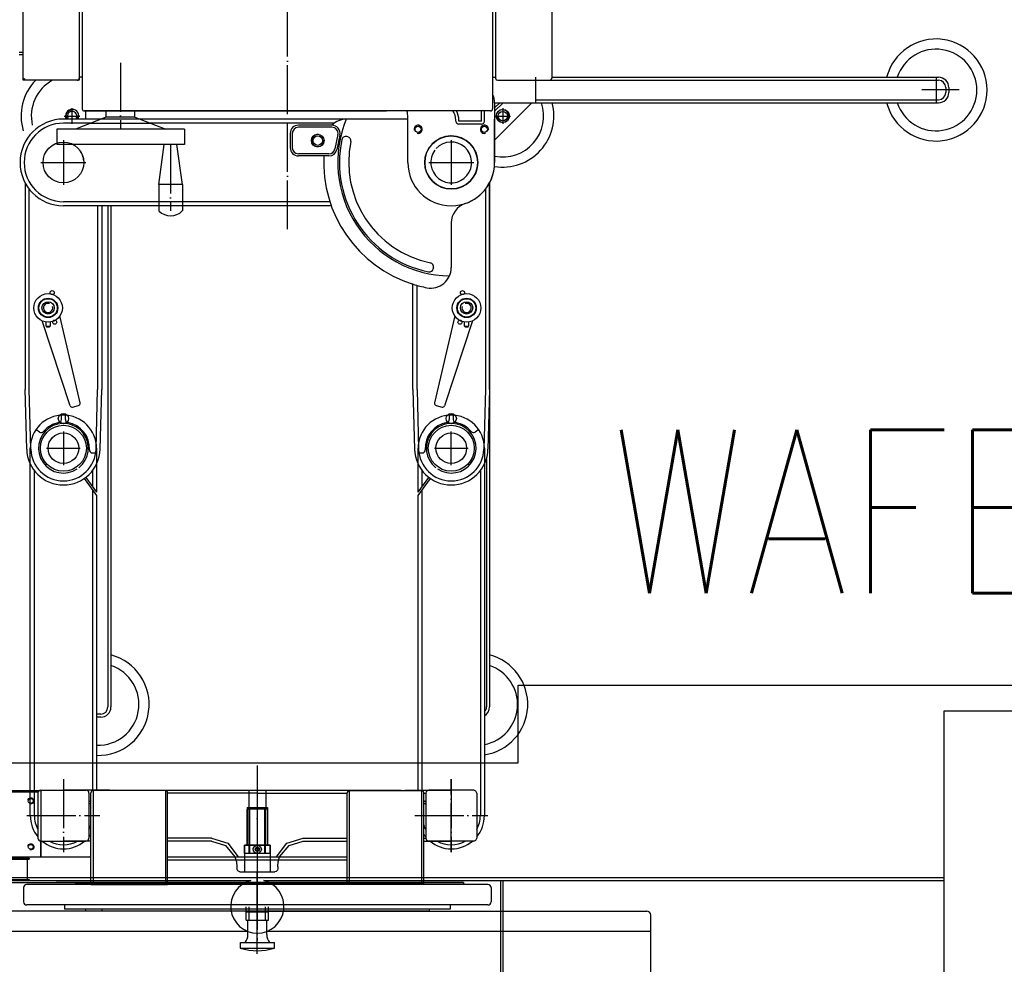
# Model space of a CAD drawing. Extents: x -1763 to 4575, y -3429 to 1051.
# Tile 32 of 174: x -1316 to -1075, y -1409 to -1178. Entities that reach past the tile are written whole.
import ezdxf

# ---------------------------------------------------------------- set-up
doc = ezdxf.new("R2010")
doc.units = 0
doc.linetypes.add('DOT_CENTER', pattern=[14, 12, -1, 0, -1])
for name, color, linetype in [('1', 7, 'CONTINUOUS'), ('KONTUR', 7, 'CONTINUOUS'), ('MASLINIE', 7, 'CONTINUOUS'), ('MITTELLI', 7, 'CONTINUOUS'), ('VERDECKT', 7, 'CONTINUOUS'), ('VOLL1', 7, 'CONTINUOUS'), ('VOLL3', 7, 'CONTINUOUS')]:
    doc.layers.add(name, color=color, linetype=linetype)
doc.styles.add('CONVERTER_2', font='txt.shx', dxfattribs={"width": 0.81})

# ---------------------------------------------------------------- blocks, each defined once
blk = doc.blocks.new('STH', base_point=(-1460.98, -1722.87))
at = {"layer": '1', "color": 7, "linetype": 'CONTINUOUS'}
for p, q in [((-1315.35, -1192.41), (-1315.35, -981.49)), ((-1301.6, -981.46), (-1301.6, -1192.44)), ((-1315.35, -1185.91), (-1316.28, -1185.91)), ((-1315.35, -1186.49), (-1316.28, -1186.49)), ((-1315.35, -1192.74), (-1315.35, -1192.41)), ((-1315.03, -1192.41), (-1315.35, -1192.41)), ((-1315.03, -1192.74), (-1315.35, -1192.74)), ((-1315.05, -1192.41), (-1315.05, -1192.44)), ((-1315.05, -1192.44), (-1315.03, -1192.44)), ((-1315.03, -1192.74), (-1315.03, -1192.41)), ((-1301.69, -1192.74), (-1315.03, -1192.74)), ((-1301.6, -1192.44), (-1301.69, -1192.44)), ((-1301.69, -1192.44), (-1301.69, -1192.74)), ((-1301.6, -1192.74), (-1301.69, -1192.74)), ((-1301.6, -1192.44), (-1301.6, -1192.74)), ((-1282.1, -1218.23), (-1280.77, -1208.49)), ((-1276.35, -1218.23), (-1277.66, -1208.49)), ((-1276.35, -1218.23), (-1282.1, -1218.23)), ((-1339.16, -1388.75), (-1259.55, -1388.75)), ((-1256.41, -1388.75), (-1198.42, -1388.75)), ((-1198.42, -1388.75), (-1198.42, -1435.49))]:
    blk.add_line(p, q, dxfattribs=at)
at = {"layer": '1', "color": 7, "linetype": 'DOT_CENTER'}
for p, q in [((-1303.35, -1199.86), (-1303.35, -1199.56)), ((-1303.35, -1203.41), (-1303.35, -1199.86)), ((-1197.85, -1199.56), (-1197.85, -1199.86)), ((-1197.85, -1199.86), (-1197.85, -1203.41)), ((-1305.28, -1201.49), (-1301.43, -1201.49)), ((-1199.78, -1201.49), (-1195.93, -1201.49))]:
    blk.add_line(p, q, dxfattribs=at)
at = {"layer": '1', "color": 4, "linetype": 'CONTINUOUS'}
for p, q in [((-1298.85, -1203.24), (-1284.19, -1203.24)), ((-1286.72, -1202.24), (-1296.31, -1202.24))]:
    blk.add_line(p, q, dxfattribs=at)
at = {"layer": '1', "color": 4, "linetype": 'DOT_CENTER'}
for p, q in [((-1305.48, -1207.36), (-1305.48, -1218.36)), ((-1310.98, -1212.86), (-1299.98, -1212.86))]:
    blk.add_line(p, q, dxfattribs=at)
at = {"layer": '1', "color": 1, "linetype": 'DOT_CENTER'}
for p, q in [((-1210.48, -1207.36), (-1210.48, -1218.36)), ((-1215.98, -1212.86), (-1204.98, -1212.86)), ((-1305.48, -1278.74), (-1305.48, -1286.99)), ((-1210.48, -1286.99), (-1210.48, -1278.74)), ((-1309.6, -1282.86), (-1301.35, -1282.86)), ((-1214.6, -1282.86), (-1206.35, -1282.86)), ((-1305.48, -1363.93), (-1305.48, -1381.8)), ((-1210.48, -1363.93), (-1210.48, -1381.8)), ((-1314.42, -1372.86), (-1296.54, -1372.86)), ((-1219.42, -1372.86), (-1201.54, -1372.86))]:
    blk.add_line(p, q, dxfattribs=at)
at = {"layer": '1', "color": 3, "linetype": 'DOT_CENTER'}
for p, q in [((-1305.48, -1278.74), (-1305.48, -1286.99)), ((-1210.48, -1286.99), (-1210.48, -1278.74)), ((-1309.6, -1282.86), (-1301.35, -1282.86)), ((-1214.6, -1282.86), (-1206.35, -1282.86)), ((-1305.48, -1363.93), (-1305.48, -1381.8)), ((-1210.48, -1381.8), (-1210.48, -1363.93)), ((-1314.42, -1372.86), (-1296.54, -1372.86)), ((-1219.42, -1372.86), (-1201.54, -1372.86))]:
    blk.add_line(p, q, dxfattribs=at)
at = {"layer": '1', "color": 3, "linetype": 'CONTINUOUS'}
for p, q in [((-1194.1, -1340.87), (-1050.59, -1340.87)), ((-1194.1, -1359.92), (-1194.1, -1340.87)), ((-1089.7, -1347.22), (-1070.78, -1347.22)), ((-1089.7, -1502.8), (-1089.7, -1347.22)), ((-1337.61, -1359.92), (-1194.1, -1359.92)), ((-1089.7, -1388.12), (-1337.61, -1388.12)), ((-1198.42, -1388.75), (-1197.78, -1388.75)), ((-1197.78, -1435.49), (-1197.78, -1388.75)), ((-1197.78, -1388.75), (-1089.7, -1388.75))]:
    blk.add_line(p, q, dxfattribs=at)
at = {"layer": '1', "color": 2, "linetype": 'DOT_CENTER'}
blk.add_line((-1257.98, -1360.6), (-1257.98, -1403.41), dxfattribs=at)
at = {"layer": '1', "color": 1, "linetype": 'CONTINUOUS'}
blk.add_line((-1161.6, -1460.36), (-1161.6, -1397.24), dxfattribs=at)
at = {"layer": '1', "color": 7, "linetype": 'CONTINUOUS'}
for radius in [1.62, 1.15]:
    blk.add_circle((-1197.85, -1201.49), radius, dxfattribs=at)
at = {"layer": '1', "color": 4, "linetype": 'CONTINUOUS'}
blk.add_circle((-1305.48, -1212.86), 5, dxfattribs=at)
at = {"layer": '1', "color": 3, "linetype": 'CONTINUOUS'}
for centre in [(-1305.48, -1282.86), (-1210.48, -1282.86)]:
    blk.add_circle(centre, 3.75, dxfattribs=at)
at = {"layer": '1', "color": 1, "linetype": 'CONTINUOUS'}
for centre in [(-1305.48, -1282.86), (-1210.48, -1282.86)]:
    blk.add_circle(centre, 3.75, dxfattribs=at)
at = {"layer": '1', "color": 7, "linetype": 'CONTINUOUS'}
for centre, radius, start, end in [((-1091.73, -1195.11), 10, -161.79, 161.79), ((-1303.35, -1201.49), 12.5, 135.573, -163.1921), ((-1303.35, -1201.49), 10, 118.955, -167.0822), ((-1197.85, -1201.49), 12.5, -99.4074, 15.0701), ((-1197.85, -1201.49), 10, -101.537, 18.9656), ((-1303.35, -1201.49), 1.62, 90, -152.513), ((-1303.35, -1201.49), 1.5, 90, -149.9994), ((-1303.35, -1201.49), 1.15, 90, -139.2934), ((-1303.35, -1201.49), 1.62, -27.487, 90), ((-1303.35, -1201.49), 1.5, 81.8576, 90), ((-1303.35, -1201.49), 1.15, -40.7066, 90), ((-1197.85, -1201.49), 1.5, 173.9693, 90), ((-1197.85, -1201.49), 1.5, 90, 98.1424), ((-1303.35, -1201.49), 1.5, -30.0006, 6.0307), ((-1279.23, -1221.8), 4.11, -134.3765, -45.6235), ((-1296.98, -1345.61), 10, -91.7191, 71.79), ((-1204.23, -1345.61), 10, -79.1931, 71.79), ((-1257.98, -1395.1), 6.54, 103.8624, 76.1376)]:
    blk.add_arc(centre, radius, start, end, dxfattribs=at)
at = {"layer": 'KONTUR', "color": 7, "linetype": 'CONTINUOUS'}
for p, q in [((-1300.85, -981.74), (-1300.85, -1199.74)), ((-1200.35, -981.74), (-1200.35, -1199.74)), ((-1199.6, -981.74), (-1199.6, -1192.24)), ((-1185.85, -981.74), (-1185.85, -1192.24)), ((-1302.1, -1192.74), (-1308.35, -1192.74)), ((-1300.85, -1191.99), (-1301.6, -1191.99)), ((-1200.35, -1191.99), (-1199.6, -1191.99)), ((-1199.6, -1192.24), (-1199.46, -1192.59)), ((-1199.46, -1192.59), (-1199.1, -1192.74)), ((-1199.1, -1192.74), (-1186.35, -1192.74)), ((-1189.85, -1191.99), (-1189.85, -1192.74)), ((-1189.85, -1192.74), (-1189.85, -1198.24)), ((-1186.35, -1192.74), (-1186.1, -1192.67)), ((-1186.1, -1192.67), (-1185.92, -1192.49)), ((-1185.92, -1192.49), (-1185.85, -1192.24)), ((-1185.85, -1191.99), (-1091.1, -1191.99)), ((-1088.6, -1194.49), (-1088.6, -1195.74)), ((-1199.85, -1198.24), (-1091.1, -1198.24)), ((-1190.7, -1198.24), (-1199.85, -1207.39)), ((-1197.77, -1198.24), (-1199.85, -1200.32)), ((-1198.6, -1198.24), (-1199.85, -1199.49)), ((-1200.85, -1200.24), (-1300.35, -1200.24)), ((-1300.23, -1200.24), (-1226.35, -1200.24)), ((-1300.1, -1200.24), (-1300.1, -1202.24)), ((-1294.98, -1201.74), (-1294.98, -1200.24)), ((-1287.98, -1200.24), (-1294.98, -1200.24)), ((-1287.98, -1201.74), (-1287.98, -1200.24)), ((-1294.98, -1201.74), (-1302.55, -1204.74)), ((-1287.98, -1201.74), (-1294.98, -1201.74)), ((-1287.98, -1201.74), (-1280.4, -1204.74)), ((-1221.1, -1202.24), (-1222.75, -1202.24)), ((-1221.1, -1202.24), (-1222.75, -1202.24)), ((-1199.85, -1212.86), (-1199.85, -1202.24)), ((-1199.85, -1202.24), (-1199.85, -1212.86)), ((-1275.85, -1204.74), (-1307.1, -1204.74)), ((-1307.1, -1204.74), (-1307.1, -1208.49)), ((-1275.85, -1204.74), (-1275.85, -1208.49)), ((-1280.77, -1208.49), (-1307.1, -1208.49)), ((-1277.66, -1208.49), (-1280.77, -1208.49)), ((-1275.85, -1208.49), (-1277.66, -1208.49)), ((-1201.1, -1217.86), (-1201.1, -1268.49)), ((-1282.1, -1218.23), (-1282.1, -1224.74)), ((-1276.35, -1218.23), (-1276.35, -1224.74)), ((-1293.85, -1223.49), (-1293.85, -1346.24)), ((-1201.1, -1268.49), (-1201.1, -1346.24)), ((-1296.35, -1348.74), (-1297.35, -1348.74))]:
    blk.add_line(p, q, dxfattribs=at)
at = {"layer": 'KONTUR', "color": 2, "linetype": 'CONTINUOUS'}
for p, q in [((-1199.85, -1198.29), (-1199.85, -1212.86)), ((-1202.35, -1202.74), (-1202.35, -1200.24)), ((-1221.1, -1202.24), (-1236.12, -1202.24)), ((-1221.1, -1212.86), (-1221.1, -1201.76)), ((-1209.35, -1202.74), (-1209.35, -1202.49)), ((-1203.1, -1203.49), (-1208.6, -1203.49)), ((-1199.85, -1202.24), (-1199.85, -1212.86)), ((-1249.93, -1205.74), (-1249.93, -1209.24)), ((-1239.69, -1203.74), (-1247.93, -1203.74)), ((-1237.75, -1206.15), (-1238.48, -1209.65)), ((-1240.43, -1211.24), (-1247.93, -1211.24)), ((-1210.48, -1227.67), (-1210.48, -1238.63)), ((-1333.48, -1366.74), (-1310.98, -1366.74)), ((-1333.48, -1366.99), (-1311.63, -1366.99)), ((-1311.73, -1367.36), (-1311.73, -1378.36)), ((-1310.98, -1366.61), (-1299.98, -1366.61)), ((-1294.15, -1366.61), (-1305.48, -1366.61)), ((-1302.87, -1366.61), (-1305.48, -1366.61)), ((-1299.23, -1367.36), (-1299.23, -1378.36)), ((-1298.73, -1389.74), (-1298.73, -1367.24)), ((-1280.48, -1366.74), (-1298.23, -1366.74)), ((-1294.15, -1366.61), (-1294.37, -1366.74)), ((-1293.15, -1366.61), (-1293.37, -1366.74)), ((-1293.15, -1366.61), (-1222.8, -1366.61)), ((-1279.98, -1389.74), (-1279.98, -1367.24)), ((-1257.98, -1367.36), (-1279.98, -1367.36)), ((-1235.91, -1366.99), (-1235.98, -1367.24)), ((-1235.98, -1389.74), (-1235.98, -1367.24)), ((-1235.73, -1366.81), (-1235.91, -1366.99)), ((-1235.48, -1366.74), (-1235.73, -1366.81)), ((-1235.48, -1366.74), (-1217.73, -1366.74)), ((-1222.8, -1366.61), (-1222.59, -1366.74)), ((-1221.8, -1366.61), (-1221.59, -1366.74)), ((-1221.8, -1366.61), (-1210.48, -1366.61)), ((-1217.48, -1366.81), (-1217.73, -1366.74)), ((-1217.3, -1366.99), (-1217.48, -1366.81)), ((-1217.23, -1367.24), (-1217.3, -1366.99)), ((-1217.23, -1389.74), (-1217.23, -1367.24)), ((-1216.63, -1366.99), (-1216.73, -1367.36)), ((-1216.73, -1367.36), (-1216.73, -1378.36)), ((-1216.35, -1366.72), (-1216.63, -1366.99)), ((-1215.98, -1366.61), (-1216.35, -1366.72)), ((-1204.98, -1366.61), (-1215.98, -1366.61)), ((-1204.45, -1366.83), (-1204.98, -1366.61)), ((-1204.23, -1367.36), (-1204.45, -1366.83)), ((-1204.23, -1367.36), (-1204.23, -1378.36)), ((-1310.98, -1382.99), (-1310.98, -1379.11)), ((-1310.98, -1379.11), (-1299.98, -1379.11)), ((-1298.73, -1379.11), (-1305.48, -1379.11)), ((-1269.23, -1378.36), (-1279.98, -1378.36)), ((-1269.23, -1379.11), (-1279.98, -1379.11)), ((-1269.23, -1379.11), (-1265.75, -1380.17)), ((-1250.21, -1380.17), (-1246.73, -1379.11)), ((-1246.73, -1378.36), (-1235.98, -1378.36)), ((-1246.73, -1379.11), (-1235.98, -1379.11)), ((-1217.23, -1378.36), (-1216.73, -1378.36)), ((-1217.23, -1379.11), (-1210.48, -1379.11)), ((-1216.73, -1378.36), (-1216.51, -1378.9)), ((-1216.51, -1378.9), (-1215.98, -1379.11)), ((-1204.98, -1379.11), (-1215.98, -1379.11)), ((-1204.98, -1379.11), (-1204.45, -1378.9)), ((-1204.45, -1378.9), (-1204.23, -1378.36)), ((-1265.75, -1380.17), (-1263.45, -1382.99)), ((-1258.96, -1380.9), (-1258.69, -1380.41)), ((-1258.92, -1381.46), (-1258.96, -1380.9)), ((-1258.58, -1381.92), (-1258.92, -1381.46)), ((-1258.69, -1380.41), (-1258.19, -1380.14)), ((-1258.05, -1382.11), (-1258.58, -1381.92)), ((-1258.35, -1381.09), (-1258.28, -1380.89)), ((-1258.31, -1381.29), (-1258.35, -1381.09)), ((-1258.16, -1381.44), (-1258.31, -1381.29)), ((-1258.28, -1380.89), (-1258.11, -1380.76)), ((-1258.19, -1380.14), (-1257.63, -1380.18)), ((-1257.95, -1381.49), (-1258.16, -1381.44)), ((-1258.11, -1380.76), (-1257.9, -1380.75)), ((-1257.5, -1381.99), (-1258.05, -1382.11)), ((-1257.75, -1381.42), (-1257.95, -1381.49)), ((-1257.9, -1380.75), (-1257.71, -1380.85)), ((-1257.63, -1381.25), (-1257.75, -1381.42)), ((-1257.71, -1380.85), (-1257.61, -1381.04)), ((-1257.63, -1380.18), (-1257.18, -1380.52)), ((-1257.61, -1381.04), (-1257.63, -1381.25)), ((-1257.1, -1381.59), (-1257.5, -1381.99)), ((-1257.18, -1380.52), (-1256.98, -1381.04)), ((-1256.98, -1381.04), (-1257.1, -1381.59)), ((-1252.51, -1382.99), (-1250.21, -1380.17)), ((-1333.48, -1382.99), (-1310.98, -1382.99)), ((-1333.48, -1382.99), (-1298.73, -1382.99)), ((-1298.73, -1382.99), (-1299.03, -1382.99)), ((-1279.98, -1382.99), (-1235.98, -1382.99)), ((-1235.98, -1383.74), (-1279.98, -1383.74)), ((-1333.48, -1389.24), (-1298.73, -1389.24)), ((-1315.23, -1390.49), (-1315.23, -1393.99)), ((-1201.48, -1389.74), (-1314.48, -1389.74)), ((-1251.85, -1389.24), (-1307.23, -1389.24)), ((-1302.48, -1389.24), (-1302.48, -1389.61)), ((-1207.48, -1389.24), (-1302.48, -1389.24)), ((-1207.48, -1389.61), (-1302.48, -1389.61)), ((-1300.1, -1389.61), (-1300.1, -1389.74)), ((-1300.1, -1389.61), (-1300.1, -1389.74)), ((-1300.1, -1389.61), (-1215.85, -1389.61)), ((-1299.37, -1389.24), (-1217.42, -1389.24)), ((-1298.73, -1389.74), (-1279.98, -1389.74)), ((-1217.23, -1389.74), (-1235.98, -1389.74)), ((-1215.85, -1389.61), (-1215.85, -1389.74)), ((-1207.48, -1389.24), (-1207.48, -1389.61)), ((-1200.73, -1390.49), (-1200.73, -1393.99)), ((-1201.48, -1394.74), (-1314.48, -1394.74)), ((-1305.23, -1394.74), (-1305.23, -1395.74)), ((-1300.73, -1395.74), (-1305.23, -1395.74)), ((-1210.73, -1395.74), (-1305.23, -1395.74)), ((-1300.1, -1395.74), (-1300.1, -1396.24)), ((-1215.85, -1396.24), (-1300.1, -1396.24)), ((-1296.1, -1395.74), (-1296.1, -1396.24)), ((-1219.53, -1396.24), (-1219.85, -1396.24)), ((-1214.53, -1395.74), (-1215.85, -1395.74)), ((-1215.85, -1395.74), (-1215.85, -1396.24)), ((-1210.73, -1394.74), (-1210.73, -1395.74))]:
    blk.add_line(p, q, dxfattribs=at)
at = {"layer": 'KONTUR', "color": 4, "linetype": 'CONTINUOUS'}
for p, q in [((-1296.24, -1202.24), (-1305.48, -1202.24)), ((-1223.53, -1202.24), (-1286.72, -1202.24)), ((-1276, -1223.49), (-1305.48, -1223.49)), ((-1239.87, -1223.49), (-1276.35, -1223.49))]:
    blk.add_line(p, q, dxfattribs=at)
at = {"layer": 'KONTUR', "color": 1, "linetype": 'CONTINUOUS'}
for p, q in [((-1314.85, -1217.86), (-1314.85, -1268.49)), ((-1201.1, -1268.49), (-1201.1, -1217.86)), ((-1296.1, -1223.49), (-1296.1, -1268.49)), ((-1219.85, -1268.49), (-1219.85, -1242.55)), ((-1303.85, -1272.45), (-1310.67, -1251.68)), ((-1301.4, -1271.76), (-1306.34, -1250.47)), ((-1209.62, -1250.47), (-1214.56, -1271.76)), ((-1205.28, -1251.68), (-1212.11, -1272.45)), ((-1309.73, -1252.99), (-1309.73, -1251.95)), ((-1309.73, -1252.99), (-1308.73, -1252.99)), ((-1309.73, -1252.99), (-1309.6, -1253.11)), ((-1309.6, -1253.11), (-1308.85, -1253.11)), ((-1308.85, -1253.11), (-1308.73, -1252.99)), ((-1308.73, -1251.95), (-1308.73, -1252.99)), ((-1207.23, -1252.99), (-1207.23, -1251.95)), ((-1207.23, -1252.99), (-1207.1, -1253.11)), ((-1207.23, -1252.99), (-1206.23, -1252.99)), ((-1207.1, -1253.11), (-1206.35, -1253.11)), ((-1206.35, -1253.11), (-1206.23, -1252.99)), ((-1206.23, -1251.95), (-1206.23, -1252.99)), ((-1314.48, -1283.1), (-1314.85, -1268.49)), ((-1296.48, -1283.1), (-1296.1, -1268.49)), ((-1219.85, -1268.49), (-1219.48, -1283.1)), ((-1201.1, -1268.49), (-1201.48, -1283.1)), ((-1303.24, -1272.77), (-1301.75, -1272.36)), ((-1214.2, -1272.36), (-1212.72, -1272.77)), ((-1260.68, -1396.24), (-1353.6, -1396.24)), ((-1260.68, -1398.46), (-1260.68, -1395.21)), ((-1260.68, -1396.46), (-1255.28, -1396.46)), ((-1259.98, -1398.46), (-1259.98, -1395.21)), ((-1255.98, -1398.46), (-1255.98, -1395.21)), ((-1255.28, -1398.46), (-1255.28, -1395.21)), ((-1255.28, -1396.24), (-1162.6, -1396.24)), ((-1260.68, -1398.46), (-1255.28, -1398.46)), ((-1260.31, -1401.96), (-1260.31, -1398.46)), ((-1255.64, -1401.96), (-1255.64, -1398.46)), ((-1260.31, -1401.24), (-1333.34, -1401.24)), ((-1161.6, -1401.24), (-1255.64, -1401.24)), ((-1262.14, -1403.96), (-1253.81, -1403.96)), ((-1262.14, -1405.3), (-1262.14, -1403.96)), ((-1262.14, -1405.3), (-1253.81, -1405.3)), ((-1253.81, -1405.3), (-1253.81, -1403.96))]:
    blk.add_line(p, q, dxfattribs=at)
at = {"layer": 'KONTUR', "color": 3, "linetype": 'CONTINUOUS'}
for p, q in [((-1313.6, -1372.86), (-1313.6, -1286.74)), ((-1297.35, -1286.74), (-1297.35, -1293.62)), ((-1218.6, -1293.62), (-1218.6, -1286.74)), ((-1202.35, -1286.74), (-1202.35, -1372.86)), ((-1300.39, -1290.29), (-1297.35, -1294.47)), ((-1299.99, -1290), (-1297.35, -1293.62)), ((-1218.6, -1293.62), (-1215.97, -1290)), ((-1218.6, -1294.47), (-1215.56, -1290.29)), ((-1297.35, -1294.47), (-1297.35, -1366.74)), ((-1218.6, -1366.74), (-1218.6, -1294.47)), ((-1298.73, -1369.26), (-1299.23, -1369.55)), ((-1298.73, -1369.83), (-1299.23, -1370.12)), ((-1216.73, -1369.55), (-1217.23, -1369.26)), ((-1216.73, -1370.12), (-1217.23, -1369.83))]:
    blk.add_line(p, q, dxfattribs=at)
at = {"layer": 'KONTUR', "color": 2, "linetype": 'CONTINUOUS'}
for centre, radius in [((-1218.6, -1204.74), 0.75), ((-1202.35, -1204.74), 0.75), ((-1243.18, -1207.5), 1.56), ((-1243.18, -1207.5), 1.17), ((-1210.48, -1212.86), 6.5)]:
    blk.add_circle(centre, radius, dxfattribs=at)
at = {"layer": 'KONTUR', "color": 1, "linetype": 'CONTINUOUS'}
for centre, radius in [((-1308.23, -1244.74), 0.5), ((-1207.73, -1244.74), 0.5), ((-1309.23, -1248.49), 3.5), ((-1309.23, -1248.49), 2.38), ((-1309.23, -1248.49), 2.25), ((-1309.23, -1248.49), 2.25), ((-1309.23, -1248.49), 2.25), ((-1206.73, -1248.49), 3.5), ((-1206.73, -1248.49), 2.38), ((-1206.73, -1248.49), 2.25), ((-1206.73, -1248.49), 2.25), ((-1206.73, -1248.49), 2.25), ((-1309.23, -1248.49), 1.5), ((-1206.73, -1248.49), 1.5), ((-1307.6, -1251.99), 0.5), ((-1208.35, -1251.99), 0.5), ((-1305.48, -1275.61), 1.25), ((-1210.48, -1275.61), 1.25), ((-1305.48, -1282.86), 5.62), ((-1210.48, -1282.86), 5.62)]:
    blk.add_circle(centre, radius, dxfattribs=at)
at = {"layer": 'KONTUR', "color": 7, "linetype": 'CONTINUOUS'}
for centre, radius, start, end in [((-1091.73, -1195.11), 12.5, -165.5225, 165.5225), ((-1302.1, -1192.24), 0.5, -90, 0), ((-1091.1, -1194.49), 2.5, 0, 90), ((-1091.1, -1195.74), 2.5, -90, 0), ((-1300.35, -1199.74), 0.5, 180, -90), ((-1200.85, -1199.74), 0.5, -90, 0), ((-1296.98, -1345.61), 12.5, -91.7191, 75.5225), ((-1204.23, -1345.61), 12.5, -81.3731, 75.5225), ((-1296.35, -1346.24), 2.5, -90, 0), ((-1203.6, -1346.24), 2.5, -60, 0)]:
    blk.add_arc(centre, radius, start, end, dxfattribs=at)
at = {"layer": 'KONTUR', "color": 2, "linetype": 'CONTINUOUS'}
for centre, radius, start, end in [((-1204.85, -1198.29), 5, 0, 25.8419), ((-1226.1, -1201.76), 5, 0, 17.6518), ((-1213.1, -1202.49), 3.75, 0, 36.8701), ((-1236.12, -1207.24), 5, 90, 135.6133), ((-1210.48, -1212.86), 27.81, 157.5419, -90.8961), ((-1208.6, -1202.74), 0.75, 180, -90), ((-1203.1, -1202.74), 0.75, -90, 0), ((-1247.93, -1205.74), 2, 90, 180), ((-1239.71, -1205.74), 2, -11.7617, 90), ((-1210.48, -1212.86), 6.5, 90.9095, 90), ((-1210.48, -1212.86), 5, 142.866, 137.134), ((-1247.93, -1209.24), 2, 180, -90), ((-1240.43, -1209.24), 2, -90, -11.7617), ((-1210.48, -1212.86), 31.25, 177.0239, -107.4576), ((-1210.48, -1212.86), 10.62, 180, 0), ((-1210.48, -1212.86), 10.63, -71.3371, 0), ((-1205.48, -1227.67), 5, 108.6629, 180), ((-1215.48, -1238.63), 5, -100.9806, 0), ((-1210.48, -1212.86), 31.25, -107.4576, -100.9806), ((-1310.98, -1367.36), 0.75, 90, 180), ((-1299.98, -1367.36), 0.75, 0, 90), ((-1298.23, -1367.24), 0.5, 90, 180), ((-1280.48, -1367.24), 0.5, 0, 90), ((-1310.98, -1378.36), 0.75, 180, -90), ((-1299.98, -1378.36), 0.75, -90, 0), ((-1314.48, -1390.49), 0.75, 90, 180), ((-1201.48, -1390.49), 0.75, 0, 90), ((-1314.48, -1393.99), 0.75, 180, -90), ((-1201.48, -1393.99), 0.75, -90, 0)]:
    blk.add_arc(centre, radius, start, end, dxfattribs=at)
at = {"layer": 'KONTUR', "color": 4, "linetype": 'CONTINUOUS'}
for radius, start, end in [(10.62, 90, -90), (5, 4.1505, 37.134)]:
    blk.add_arc((-1305.48, -1212.86), radius, start, end, dxfattribs=at)
at = {"layer": 'KONTUR', "color": 1, "linetype": 'CONTINUOUS'}
for centre, radius, start, end in [((-1303.37, -1272.29), 0.5, -161.8127, -74.3781), ((-1301.89, -1271.88), 0.5, -74.3781, 13.0565), ((-1214.07, -1271.88), 0.5, 166.9435, -105.6219), ((-1212.58, -1272.29), 0.5, -105.6219, -18.1873), ((-1305.48, -1282.86), 6.09, -51.6463, -56.3537), ((-1210.48, -1282.86), 6.09, -123.6463, -128.3537), ((-1305.48, -1282.86), 9, -178.5177, -1.4823), ((-1210.48, -1282.86), 9, -178.5177, -1.4823), ((-1162.6, -1397.24), 1, 0, 90), ((-1263.25, -1402.1), 2.94, -39.4242, 2.5543), ((-1252.7, -1402.1), 2.94, 177.4457, -140.5758), ((-1257.98, -1392.61), 13.35, -108.1806, -71.8194)]:
    blk.add_arc(centre, radius, start, end, dxfattribs=at)
at = {"layer": 'KONTUR', "color": 3, "linetype": 'CONTINUOUS'}
for centre, radius, start, end in [((-1305.48, -1372.86), 8.12, 180, -140.2849), ((-1210.48, -1372.86), 8.13, -39.7151, 0), ((-1305.48, -1372.86), 8.13, -129.7151, -50.2849), ((-1305.48, -1372.86), 8.13, -39.7151, -33.8221), ((-1210.48, -1372.86), 8.13, -146.1779, -140.2849), ((-1210.48, -1372.86), 8.13, -129.7151, -50.2849)]:
    blk.add_arc(centre, radius, start, end, dxfattribs=at)
at = {"layer": 'MASLINIE', "color": 7, "linetype": 'CONTINUOUS'}
for p, q in [((-1186.35, -1192.74), (-1091.1, -1192.74)), ((-1089.35, -1194.49), (-1089.35, -1195.74)), ((-1189.85, -1197.49), (-1091.1, -1197.49)), ((-1294.6, -1223.49), (-1294.6, -1346.24)), ((-1201.85, -1285.44), (-1201.85, -1346.24)), ((-1296.35, -1347.99), (-1297.35, -1347.99))]:
    blk.add_line(p, q, dxfattribs=at)
at = {"layer": 'MASLINIE', "color": 2, "linetype": 'CONTINUOUS'}
for p, q in [((-1203.1, -1202.74), (-1203.1, -1200.24)), ((-1208.6, -1202.74), (-1208.6, -1202.49)), ((-1203.1, -1202.74), (-1208.6, -1202.74)), ((-1249.43, -1205.74), (-1249.43, -1209.24)), ((-1239.71, -1204.24), (-1247.93, -1204.24)), ((-1238.24, -1206.05), (-1238.97, -1209.55)), ((-1240.43, -1210.74), (-1247.93, -1210.74)), ((-1310.98, -1366.74), (-1310.98, -1382.99)), ((-1298.23, -1366.74), (-1298.23, -1389.74)), ((-1280.48, -1366.74), (-1280.48, -1389.74)), ((-1257.98, -1367.36), (-1235.98, -1367.36)), ((-1235.48, -1366.74), (-1235.48, -1389.74)), ((-1217.73, -1366.74), (-1217.73, -1389.74)), ((-1217.23, -1367.36), (-1216.73, -1367.36)), ((-1269.23, -1378.36), (-1265.2, -1379.64)), ((-1250.75, -1379.64), (-1246.73, -1378.36)), ((-1265.2, -1379.64), (-1262.64, -1382.99)), ((-1258.44, -1381.3), (-1258.47, -1381.02)), ((-1258.27, -1381.52), (-1258.44, -1381.3)), ((-1258, -1381.61), (-1258.27, -1381.52)), ((-1258.11, -1380.63), (-1257.82, -1380.64)), ((-1257.72, -1381.55), (-1258, -1381.61)), ((-1257.82, -1380.64), (-1257.59, -1380.8)), ((-1257.53, -1381.34), (-1257.72, -1381.55)), ((-1257.59, -1380.8), (-1257.48, -1381.06)), ((-1257.48, -1381.06), (-1257.53, -1381.34)), ((-1253.31, -1382.99), (-1250.75, -1379.64)), ((-1333.48, -1382.99), (-1310.98, -1382.99))]:
    blk.add_line(p, q, dxfattribs=at)
at = {"layer": 'MASLINIE', "color": 4, "linetype": 'CONTINUOUS'}
for p, q in [((-1298.77, -1203.24), (-1305.48, -1203.24)), ((-1239.12, -1203.24), (-1284.19, -1203.24)), ((-1276, -1222.49), (-1305.48, -1222.49)), ((-1240.21, -1222.49), (-1276.35, -1222.49))]:
    blk.add_line(p, q, dxfattribs=at)
at = {"layer": 'MASLINIE', "color": 1, "linetype": 'CONTINUOUS'}
for p, q in [((-1313.85, -1268.49), (-1313.85, -1219.4)), ((-1202.1, -1219.4), (-1202.1, -1268.49)), ((-1297.1, -1223.49), (-1297.1, -1268.49)), ((-1218.85, -1268.49), (-1218.85, -1242.97)), ((-1313.48, -1283.07), (-1313.85, -1268.46)), ((-1297.48, -1283.07), (-1297.1, -1268.46)), ((-1218.85, -1268.46), (-1218.48, -1283.07)), ((-1202.1, -1268.46), (-1202.48, -1283.07))]:
    blk.add_line(p, q, dxfattribs=at)
at = {"layer": 'MASLINIE', "color": 3, "linetype": 'CONTINUOUS'}
for p, q in [((-1312.6, -1372.86), (-1312.6, -1288.36)), ((-1298.35, -1288.36), (-1298.35, -1292.25)), ((-1217.6, -1292.25), (-1217.6, -1288.36)), ((-1203.35, -1288.36), (-1203.35, -1372.86)), ((-1298.35, -1293.1), (-1298.35, -1366.76)), ((-1217.6, -1366.76), (-1217.6, -1293.1))]:
    blk.add_line(p, q, dxfattribs=at)
at = {"layer": 'MASLINIE', "color": 7, "linetype": 'CONTINUOUS'}
for centre, start, end in [((-1091.1, -1194.49), 0, 90), ((-1091.1, -1195.74), -90, 0), ((-1296.35, -1346.24), -90, 0), ((-1203.6, -1346.24), -44.4153, 0)]:
    blk.add_arc(centre, 1.75, start, end, dxfattribs=at)
at = {"layer": 'MASLINIE', "color": 2, "linetype": 'CONTINUOUS'}
for centre, radius, start, end in [((-1213.1, -1202.49), 4.5, 0, 30.0002), ((-1247.93, -1205.74), 1.5, 90, 180), ((-1239.71, -1205.74), 1.5, -11.7617, 90), ((-1218.6, -1204.74), 1, -105.0992, -166.8957), ((-1202.35, -1204.74), 1, -13.1043, -74.9008), ((-1243.18, -1207.5), 1.5, 82.1262, 5.7311), ((-1247.93, -1209.24), 1.5, 180, -90), ((-1240.43, -1209.24), 1.5, -90, -11.7617)]:
    blk.add_arc(centre, radius, start, end, dxfattribs=at)
at = {"layer": 'MASLINIE', "color": 4, "linetype": 'CONTINUOUS'}
blk.add_arc((-1305.48, -1212.86), 9.62, 90, -90, dxfattribs=at)
at = {"layer": 'MASLINIE', "color": 1, "linetype": 'CONTINUOUS'}
for centre, radius, start, end in [((-1309.23, -1248.49), 1.12, 70.56, 17.5256), ((-1206.73, -1248.49), 1.12, 162.4744, 109.44), ((-1305.48, -1282.86), 8, -178.5177, -1.4823), ((-1210.48, -1282.86), 8, -178.5177, -1.4823)]:
    blk.add_arc(centre, radius, start, end, dxfattribs=at)
at = {"layer": 'MASLINIE', "color": 3, "linetype": 'CONTINUOUS'}
for centre, radius, start, end in [((-1305.48, -1372.86), 7.12, 180, -151.3056), ((-1210.48, -1372.86), 7.13, -28.6944, 0), ((-1305.48, -1372.86), 7.13, -28.6944, -18.6716), ((-1210.48, -1372.86), 7.13, -161.3284, -151.3056), ((-1305.48, -1372.86), 7.13, -118.6944, -61.3056), ((-1210.48, -1372.86), 7.13, -118.6944, -61.3056)]:
    blk.add_arc(centre, radius, start, end, dxfattribs=at)
at = {"layer": 'MITTELLI', "color": 7, "linetype": 'DOT_CENTER'}
for p, q in [((-1250.6, -1229.24), (-1250.6, -971.97)), ((-1291.48, -1188.43), (-1291.48, -1204.74)), ((-1091.73, -1191.99), (-1091.73, -1198.24)), ((-1086.04, -1195.11), (-1095.17, -1195.11)), ((-1279.23, -1208.49), (-1279.23, -1224.74))]:
    blk.add_line(p, q, dxfattribs=at)
at = {"layer": 'MITTELLI', "color": 1, "linetype": 'CONTINUOUS'}
for p, q in [((-1257.98, -1371.11), (-1257.98, -1398.24)), ((-1257.98, -1406.69), (-1257.98, -1386.87)), ((-1257.98, -1390.94), (-1257.98, -1398.27))]:
    blk.add_line(p, q, dxfattribs=at)
at = {"layer": 'VERDECKT', "color": 2, "linetype": 'CONTINUOUS'}
for p, q in [((-1235.85, -1206.56), (-1236.1, -1206.51)), ((-1214.82, -1238.65), (-1214.88, -1238.89)), ((-1260.04, -1366.61), (-1260.04, -1370.86)), ((-1255.92, -1366.61), (-1255.92, -1370.86)), ((-1260.48, -1370.86), (-1255.48, -1370.86)), ((-1260.48, -1370.86), (-1260.48, -1380.11)), ((-1260.23, -1370.99), (-1260.48, -1371.24)), ((-1260.48, -1380.11), (-1260.48, -1371.24)), ((-1255.48, -1371.24), (-1260.48, -1371.24)), ((-1255.73, -1370.99), (-1260.23, -1370.99)), ((-1259.98, -1382.11), (-1259.98, -1370.99)), ((-1259.79, -1382.11), (-1259.79, -1370.99)), ((-1256.17, -1382.11), (-1256.17, -1370.99)), ((-1255.98, -1382.11), (-1255.98, -1370.99)), ((-1255.48, -1371.24), (-1255.73, -1370.99)), ((-1255.48, -1370.86), (-1255.48, -1380.11)), ((-1255.48, -1380.11), (-1255.48, -1371.24)), ((-1261.1, -1380.11), (-1261.1, -1386.61)), ((-1261.1, -1380.11), (-1254.85, -1380.11)), ((-1254.85, -1380.11), (-1261.1, -1380.11)), ((-1261.1, -1382.11), (-1261.1, -1380.11)), ((-1254.85, -1380.11), (-1254.85, -1386.61)), ((-1254.85, -1382.11), (-1254.85, -1380.11)), ((-1330.6, -1383.24), (-1313.85, -1383.24)), ((-1330.6, -1383.49), (-1313.85, -1383.49)), ((-1314.35, -1383.55), (-1314.35, -1388.49)), ((-1313.85, -1383.24), (-1313.85, -1383.49)), ((-1263.45, -1382.99), (-1263.1, -1384.15)), ((-1263.1, -1384.15), (-1262.98, -1385.36)), ((-1254.85, -1382.11), (-1261.1, -1382.11)), ((-1252.98, -1385.36), (-1252.86, -1384.15)), ((-1252.86, -1384.15), (-1252.51, -1382.99)), ((-1262.98, -1385.36), (-1262.98, -1385.86)), ((-1262.76, -1386.4), (-1262.98, -1385.86)), ((-1262.23, -1386.61), (-1262.76, -1386.4)), ((-1262.23, -1386.61), (-1253.73, -1386.61)), ((-1253.35, -1386.51), (-1253.73, -1386.61)), ((-1253.08, -1386.24), (-1253.35, -1386.51)), ((-1252.98, -1385.86), (-1253.08, -1386.24)), ((-1252.98, -1385.36), (-1252.98, -1385.86)), ((-1330.6, -1388.49), (-1313.85, -1388.49)), ((-1330.6, -1388.74), (-1313.85, -1388.74)), ((-1313.85, -1388.49), (-1313.85, -1388.74))]:
    blk.add_line(p, q, dxfattribs=at)
at = {"layer": 'VERDECKT', "color": 1, "linetype": 'CONTINUOUS'}
for p, q in [((-1305.96, -1275.85), (-1305.96, -1274.75)), ((-1305, -1275.85), (-1305, -1274.75)), ((-1210.96, -1274.75), (-1210.96, -1275.85)), ((-1210, -1274.75), (-1210, -1275.85)), ((-1311.35, -1278.9), (-1312.21, -1278.31)), ((-1203.75, -1278.31), (-1204.61, -1278.9)), ((-1298.36, -1284.01), (-1297.35, -1284.01)), ((-1218.6, -1284.01), (-1217.59, -1284.01))]:
    blk.add_line(p, q, dxfattribs=at)
at = {"layer": 'VERDECKT', "color": 3, "linetype": 'CONTINUOUS'}
for p, q in [((-1313.6, -1286.74), (-1313.6, -1282.86)), ((-1297.35, -1282.86), (-1297.35, -1286.74)), ((-1218.6, -1286.74), (-1218.6, -1282.86)), ((-1202.35, -1282.86), (-1202.35, -1286.74))]:
    blk.add_line(p, q, dxfattribs=at)
at = {"layer": 'VERDECKT', "color": 2, "linetype": 'CONTINUOUS'}
blk.add_circle((-1257.98, -1381.11), 0.525, dxfattribs=at)
for centre, radius, start, end in [((-1210.48, -1212.86), 27.37, 168.2383, -101.7617), ((-1236.3, -1207.49), 1, 78.2383, 168.2383), ((-1236.05, -1207.54), 1, -11.7617, 78.2383), ((-1210.48, -1212.86), 25.12, 168.2383, -101.7617), ((-1215.85, -1238.69), 1, -101.7617, -11.7617), ((-1215.8, -1238.44), 1, -11.7617, 78.2383), ((-1257.98, -1381.11), 0.0938, 0, 180), ((-1257.98, -1381.11), 0.0938, 180, 0)]:
    blk.add_arc(centre, radius, start, end, dxfattribs=at)
at = {"layer": 'VERDECKT', "color": 3, "linetype": 'CONTINUOUS'}
for centre in [(-1305.48, -1282.86), (-1210.48, -1282.86)]:
    blk.add_arc(centre, 8.12, 0, 180, dxfattribs=at)
at = {"layer": 'VERDECKT', "color": 1, "linetype": 'CONTINUOUS'}
for centre, radius, start, end in [((-1306.71, -1275.85), 0.75, -80.0751, 0), ((-1304.25, -1275.85), 0.75, 180, -99.9249), ((-1211.71, -1275.85), 0.75, -80.0751, 0), ((-1209.25, -1275.85), 0.75, 180, -99.9249), ((-1305.48, -1282.86), 6.37, 99.9249, 139.8874), ((-1305.48, -1282.86), 6.38, -3.1756, 80.0751), ((-1210.48, -1282.86), 6.37, 99.9249, -176.8244), ((-1210.48, -1282.86), 6.38, 40.1126, 80.0751), ((-1310.93, -1278.27), 0.75, -124.0703, -40.1126), ((-1205.03, -1278.27), 0.75, -139.8874, -55.9297), ((-1298.36, -1283.26), 0.75, 176.8244, -90), ((-1217.59, -1283.26), 0.75, -90, 3.1756)]:
    blk.add_arc(centre, radius, start, end, dxfattribs=at)
at = {"layer": 'VOLL1', "color": 2, "linetype": 'CONTINUOUS'}
for p, q in [((-1314.19, -1369.01), (-1313.98, -1368.68)), ((-1313.98, -1368.68), (-1313.63, -1368.51)), ((-1313.63, -1368.51), (-1313.25, -1368.53)), ((-1312.98, -1369.8), (-1313.32, -1369.97)), ((-1313.25, -1368.53), (-1312.92, -1368.74)), ((-1312.76, -1369.47), (-1312.98, -1369.8)), ((-1312.92, -1368.74), (-1312.74, -1369.08)), ((-1312.74, -1369.08), (-1312.76, -1369.47)), ((-1313.32, -1369.97), (-1313.71, -1369.95)), ((-1314.19, -1380.26), (-1313.98, -1379.93)), ((-1313.98, -1379.93), (-1313.63, -1379.76)), ((-1313.32, -1381.22), (-1313.71, -1381.2)), ((-1313.63, -1379.76), (-1313.25, -1379.78)), ((-1312.98, -1381.05), (-1313.32, -1381.22)), ((-1313.25, -1379.78), (-1312.92, -1379.99)), ((-1312.76, -1380.72), (-1312.98, -1381.05)), ((-1312.92, -1379.99), (-1312.74, -1380.33)), ((-1312.74, -1380.33), (-1312.76, -1380.72))]:
    blk.add_line(p, q, dxfattribs=at)
at = {"layer": 'VOLL3', "color": 2, "linetype": 'CONTINUOUS'}
for p, q in [((-1314.08, -1369.2), (-1313.96, -1368.88)), ((-1314, -1369.53), (-1314.08, -1369.2)), ((-1313.77, -1369.77), (-1314, -1369.53)), ((-1313.96, -1368.88), (-1313.69, -1368.68)), ((-1313.44, -1369.84), (-1313.77, -1369.77)), ((-1313.69, -1368.68), (-1313.35, -1368.65)), ((-1313.12, -1369.72), (-1313.44, -1369.84)), ((-1313.35, -1368.65), (-1313.05, -1368.82)), ((-1312.92, -1369.45), (-1313.12, -1369.72)), ((-1313.05, -1368.82), (-1312.89, -1369.11)), ((-1312.89, -1369.11), (-1312.92, -1369.45)), ((-1314.08, -1380.45), (-1313.96, -1380.13)), ((-1314, -1380.78), (-1314.08, -1380.45)), ((-1313.77, -1381.02), (-1314, -1380.78)), ((-1313.96, -1380.13), (-1313.69, -1379.93)), ((-1313.44, -1381.09), (-1313.77, -1381.02)), ((-1313.69, -1379.93), (-1313.35, -1379.9)), ((-1313.12, -1380.97), (-1313.44, -1381.09)), ((-1313.35, -1379.9), (-1313.05, -1380.07)), ((-1312.92, -1380.7), (-1313.12, -1380.97)), ((-1313.05, -1380.07), (-1312.89, -1380.36)), ((-1312.89, -1380.36), (-1312.92, -1380.7))]:
    blk.add_line(p, q, dxfattribs=at)
at = {"layer": '1', "color": 7, "style": 'CONVERTER_2', "width": 0.81}
blk.add_text('WAFERPROBER', height=40, dxfattribs=at).set_placement((-1171.67, -1318.35))

msp = doc.modelspace()

# ---------------------------------------------------------------- block references
at = {"layer": '1'}
msp.add_blockref('STH', (-1460.98, -1722.87), dxfattribs=at)

doc.saveas('drawing.dxf')
